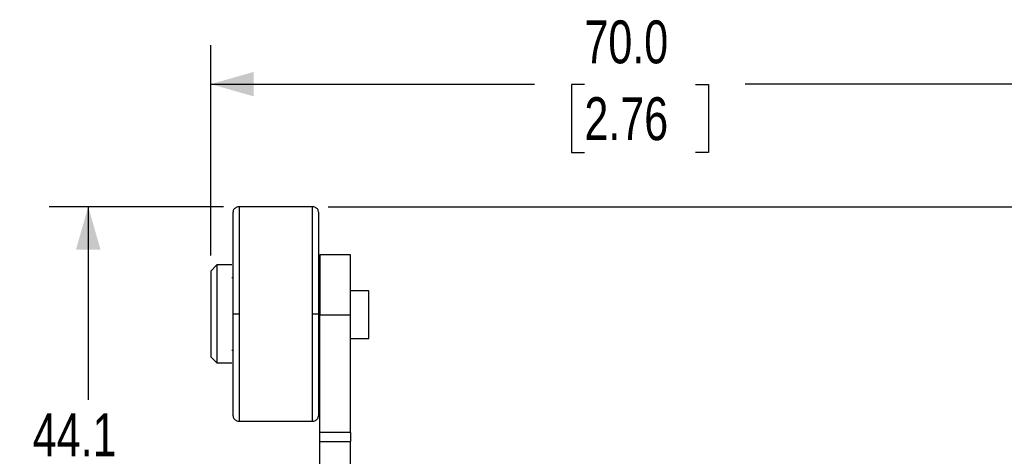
# Paper-space layout 'Catalog Drawing' of a CAD drawing. Header units: millimetres. Extents: x 99 to 325, y 44 to 251.
# Tile 11 of 12: x 202 to 283, y 198 to 234. Entities that reach past the tile are written whole.
import ezdxf

# ---------------------------------------------------------------- set-up
doc = ezdxf.new("R2010")
doc.units = ezdxf.units.MM
doc.layers.add('DIMENSIONS', color=140, linetype='Continuous')
doc.styles.add('SLDTEXTSTYLE0', font='TXT', dxfattribs={"width": 0.75})
doc.dimstyles.new('SLDDIMSTYLE0', dxfattribs={"dimtxt": 3.5, "dimasz": 3.5, "dimexe": 0, "dimexo": 0.0625, "dimgap": 0.875, "dimtad": 0, "dimtih": 1, "dimtoh": 1, "dimdec": 1, "dimrnd": 1e-09, "dimzin": 12, "dimdsep": 46, "dimtxsty": 'SLDTEXTSTYLE0', "dimsah": 1, "dimcen": 0.09, "dimadec": 0, "dimazin": 3, "dimtfac": 1, "dimtdec": 1, "dimtofl": 0, "dimtmove": 0, "dimatfit": 3, "dimfxl": 0, "dimfrac": 2, "dimtolj": 1, "dimtzin": 12, "dimarcsym": 0})
doc.dimstyles.new('SLDDIMSTYLE2', dxfattribs={"dimtxt": 3.5, "dimasz": 3.5, "dimexe": 0, "dimexo": 0.0625, "dimgap": 0.875, "dimtad": 0, "dimtih": 1, "dimtoh": 1, "dimdec": 1, "dimrnd": 1e-09, "dimzin": 4, "dimdsep": 46, "dimtxsty": 'SLDTEXTSTYLE0', "dimsah": 1, "dimcen": 0.09, "dimadec": 0, "dimazin": 1, "dimtfac": 1, "dimtdec": 1, "dimtofl": 0, "dimtmove": 0, "dimatfit": 3, "dimfxl": 0, "dimfrac": 2, "dimtolj": 1, "dimtzin": 12, "dimarcsym": 0})

# ---------------------------------------------------------------- blocks, each defined once
blk = doc.blocks.new('_D_32')
at = {"layer": 'DIMENSIONS'}
for p, q in [((218.863, 218.439), (204.658, 218.439)), ((207.833, 218.439), (207.833, 202.675)), ((203.307, 196.355), (202.241, 196.355)), ((202.241, 196.355), (202.241, 190.798)), ((212.358, 196.355), (213.425, 196.355)), ((213.425, 196.355), (213.425, 190.798)), ((202.241, 190.798), (203.307, 190.798)), ((213.425, 190.798), (212.358, 190.798)), ((207.833, 174.323), (207.833, 190.087)), ((216.428, 174.323), (204.658, 174.323))]:
    blk.add_line(p, q, dxfattribs=at)
for points in [[(207.833, 218.439), (206.833, 214.939), (208.833, 214.939)], [(207.833, 174.323), (208.833, 177.823), (206.833, 177.823)]]:
    blk.add_solid(points, dxfattribs=at)
at = {"layer": 'DIMENSIONS', "char_height": 3.5, "attachment_point": 1, "style": 'SLDTEXTSTYLE0'}
for s, insert in [('44.1', (203.307, 201.577)), ('1.74', (203.307, 195.31))]:
    blk.add_mtext(s, dxfattribs=dict(at, insert=insert))
blk = doc.blocks.new('_D_34')
at = {"layer": 'DIMENSIONS'}
for p, q in [((227.403, 218.439), (322.001, 218.439)), ((318.826, 218.439), (318.826, 151.925)), ((314.3, 145.605), (313.234, 145.605)), ((313.234, 145.605), (313.234, 140.048)), ((323.352, 145.605), (324.418, 145.605)), ((324.418, 145.605), (324.418, 140.048)), ((313.234, 140.048), (314.3, 140.048)), ((324.418, 140.048), (323.352, 140.048)), ((318.826, 72.823), (318.826, 139.337)), ((285.153, 72.823), (322.001, 72.823))]:
    blk.add_line(p, q, dxfattribs=at)
for points in [[(318.826, 218.439), (317.826, 214.939), (319.826, 214.939)], [(318.826, 72.823), (319.826, 76.323), (317.826, 76.323)]]:
    blk.add_solid(points, dxfattribs=at)
at = {"layer": 'DIMENSIONS', "char_height": 3.5, "attachment_point": 1, "style": 'SLDTEXTSTYLE0'}
for s, insert in [('145.6', (313.007, 150.827)), ('5.73', (314.3, 144.56))]:
    blk.add_mtext(s, dxfattribs=dict(at, insert=insert))
blk = doc.blocks.new('_D_36')
at = {"layer": 'DIMENSIONS'}
for p, q in [((217.833, 214.459), (217.833, 231.615)), ((287.833, 154.593), (287.833, 231.615)), ((217.833, 228.44), (244.24, 228.44)), ((248.307, 228.413), (247.241, 228.413)), ((247.241, 228.413), (247.241, 222.857)), ((257.358, 228.413), (258.425, 228.413)), ((258.425, 228.413), (258.425, 222.857)), ((287.833, 228.44), (261.425, 228.44)), ((247.241, 222.857), (248.307, 222.857)), ((258.425, 222.857), (257.358, 222.857))]:
    blk.add_line(p, q, dxfattribs=at)
for points in [[(217.833, 228.44), (221.333, 227.44), (221.333, 229.44)], [(287.833, 228.44), (284.333, 229.44), (284.333, 227.44)]]:
    blk.add_solid(points, dxfattribs=at)
at = {"layer": 'DIMENSIONS', "char_height": 3.5, "attachment_point": 1, "style": 'SLDTEXTSTYLE0'}
for s, insert in [('70.0', (248.307, 233.636)), ('2.76', (248.307, 227.368))]:
    blk.add_mtext(s, dxfattribs=dict(at, insert=insert))

psp = doc.layouts.new('Catalog Drawing')

# ---------------------------------------------------------------- linework, layer by layer
at = {"color": 7, "linetype": 'Continuous', "lineweight": 25}
for p, q in [((226.133, 218.439), (220.133, 218.439)), ((229.233, 214.523), (226.733, 214.523)), ((226.733, 214.523), (226.733, 209.623)), ((229.233, 209.623), (229.233, 214.523)), ((218.333, 213.689), (217.833, 213.189)), ((219.533, 213.689), (218.333, 213.689)), ((218.333, 213.689), (218.333, 205.689)), ((217.833, 213.189), (217.833, 206.189)), ((219.633, 212.639), (219.533, 212.639)), ((226.733, 212.639), (226.633, 212.639)), ((230.733, 211.573), (229.233, 211.573)), ((230.733, 207.673), (230.733, 211.573)), ((226.733, 209.623), (229.233, 209.623)), ((226.733, 200.001), (226.733, 209.623)), ((229.233, 200.001), (229.233, 209.623)), ((229.233, 207.673), (230.733, 207.673)), ((219.533, 206.739), (219.633, 206.739)), ((226.633, 206.739), (226.733, 206.739)), ((217.833, 206.189), (218.333, 205.689)), ((218.333, 205.689), (219.533, 205.689)), ((220.133, 200.939), (226.133, 200.939)), ((229.233, 200.001), (226.733, 200.001)), ((226.733, 199.271), (226.733, 200.001)), ((229.233, 200.001), (229.233, 199.271)), ((226.733, 199.271), (229.233, 199.271)), ((226.733, 194.875), (226.733, 199.271)), ((229.233, 194.875), (229.233, 199.271))]:
    psp.add_line(p, q, dxfattribs=at)
at = {"color": 8, "linetype": 'Continuous', "lineweight": 25}
for p, q in [((220.133, 218.439), (220.133, 209.689)), ((226.133, 209.689), (226.133, 218.439)), ((220.133, 209.689), (220.133, 200.939)), ((226.133, 200.939), (226.133, 209.689))]:
    psp.add_line(p, q, dxfattribs=at)
at = {"color": 7, "linetype": 'Continuous', "lineweight": 25}
for points, knots in [([(220.133, 218.439), (220.07, 218.433), (219.973, 218.422), (219.857, 218.36), (219.777, 218.296), (219.712, 218.215), (219.65, 218.099), (219.639, 218.002), (219.633, 217.939)], [0, 0, 0, 0, 0.2394568, 0.3683607, 0.5, 0.6316393, 0.7605432, 1, 1, 1, 1]), ([(219.633, 217.939), (219.633, 217.939), (219.633, 217.852), (219.633, 217.519), (219.633, 217.273), (219.633, 216.664), (219.633, 216.301), (219.633, 215.509), (219.633, 215.079), (219.633, 214.199), (219.633, 213.749), (219.633, 212.86), (219.633, 212.422), (219.633, 211.155), (219.633, 210.377), (219.633, 209.689)], [0, 0, 0, 0, 0.125, 0.125, 0.25, 0.25, 0.375, 0.375, 0.5, 0.5, 0.625, 0.625, 0.75, 0.75, 1, 1, 1, 1]), ([(226.633, 217.939), (226.626, 218.002), (226.616, 218.099), (226.553, 218.215), (226.489, 218.296), (226.409, 218.36), (226.292, 218.422), (226.196, 218.433), (226.133, 218.439)], [0, 0, 0, 0, 0.239457, 0.368361, 0.5, 0.631639, 0.760543, 1, 1, 1, 1]), ([(226.633, 209.689), (226.633, 210.377), (226.633, 211.155), (226.633, 212.422), (226.633, 212.86), (226.633, 213.749), (226.633, 214.199), (226.633, 215.079), (226.633, 215.509), (226.633, 216.301), (226.633, 216.664), (226.633, 217.273), (226.633, 217.519), (226.633, 217.852), (226.633, 217.939), (226.633, 217.939)], [0, 0, 0, 0, 0.25, 0.25, 0.375, 0.375, 0.5, 0.5, 0.625, 0.625, 0.75, 0.75, 0.875, 0.875, 1, 1, 1, 1]), ([(219.633, 209.689), (219.633, 209.002), (219.633, 208.224), (219.633, 206.957), (219.633, 206.519), (219.633, 205.63), (219.633, 205.179), (219.633, 204.299), (219.633, 203.87), (219.633, 203.077), (219.633, 202.714), (219.633, 202.105), (219.633, 201.86), (219.633, 201.527), (219.633, 201.439), (219.633, 201.439)], [0, 0, 0, 0, 0.25, 0.25, 0.375, 0.375, 0.5, 0.5, 0.625, 0.625, 0.75, 0.75, 0.875, 0.875, 1, 1, 1, 1]), ([(219.633, 209.689), (219.633, 209.689), (219.643, 209.689), (219.692, 209.689), (219.73, 209.689), (219.828, 209.689), (219.887, 209.689), (220.01, 209.689), (220.074, 209.689), (220.133, 209.689)], [0, 0, 0, 0, 0.25, 0.25, 0.5, 0.5, 0.75, 0.75, 1, 1, 1, 1]), ([(226.133, 209.689), (226.192, 209.689), (226.255, 209.689), (226.378, 209.689), (226.437, 209.689), (226.535, 209.689), (226.573, 209.689), (226.622, 209.689), (226.633, 209.689), (226.633, 209.689)], [0, 0, 0, 0, 0.25, 0.25, 0.5, 0.5, 0.75, 0.75, 1, 1, 1, 1]), ([(226.633, 201.439), (226.633, 201.439), (226.633, 201.527), (226.633, 201.86), (226.633, 202.105), (226.633, 202.714), (226.633, 203.077), (226.633, 203.87), (226.633, 204.299), (226.633, 205.179), (226.633, 205.63), (226.633, 206.519), (226.633, 206.957), (226.633, 208.224), (226.633, 209.002), (226.633, 209.689)], [0, 0, 0, 0, 0.125, 0.125, 0.25, 0.25, 0.375, 0.375, 0.5, 0.5, 0.625, 0.625, 0.75, 0.75, 1, 1, 1, 1]), ([(219.633, 201.439), (219.639, 201.376), (219.65, 201.28), (219.712, 201.163), (219.777, 201.083), (219.857, 201.019), (219.973, 200.956), (220.07, 200.946), (220.133, 200.939)], [0, 0, 0, 0, 0.2394568, 0.3683607, 0.5, 0.6316393, 0.7605432, 1, 1, 1, 1]), ([(226.133, 200.939), (226.196, 200.946), (226.292, 200.956), (226.409, 201.019), (226.489, 201.083), (226.553, 201.163), (226.616, 201.28), (226.626, 201.376), (226.633, 201.439)], [0, 0, 0, 0, 0.239457, 0.368361, 0.5, 0.631639, 0.760543, 1, 1, 1, 1])]:
    psp.add_open_spline(points, degree=3, knots=knots, dxfattribs=at)

# ---------------------------------------------------------------- dimensions: what is measured, and where the dimension line sits
at = {"layer": 'DIMENSIONS'}
dim = psp.add_linear_dim(base=(217.833, 228.44), p1=(287.833, 153.323), p2=(217.833, 213.189), dimstyle='SLDDIMSTYLE2', dxfattribs=at)
dim.commit()
dim.dimension.update_dxf_attribs({"geometry": '_D_36', "text_midpoint": (252.833, 228.44), "dimtype": 160})
for base, p1, p2, picture, middle in [((207.833, 218.439), (217.698, 174.323), (220.133, 218.439), '_D_32', (207.833, 196.381)), ((318.826, 218.439), (283.883, 72.823), (226.133, 218.439), '_D_34', (318.826, 145.631))]:
    dim = psp.add_linear_dim(base=base, p1=p1, p2=p2, angle=90, dimstyle='SLDDIMSTYLE0', dxfattribs=at)
    dim.commit()
    dim.dimension.update_dxf_attribs({"geometry": picture, "text_midpoint": middle, "dimtype": 160})

doc.saveas('drawing.dxf')
